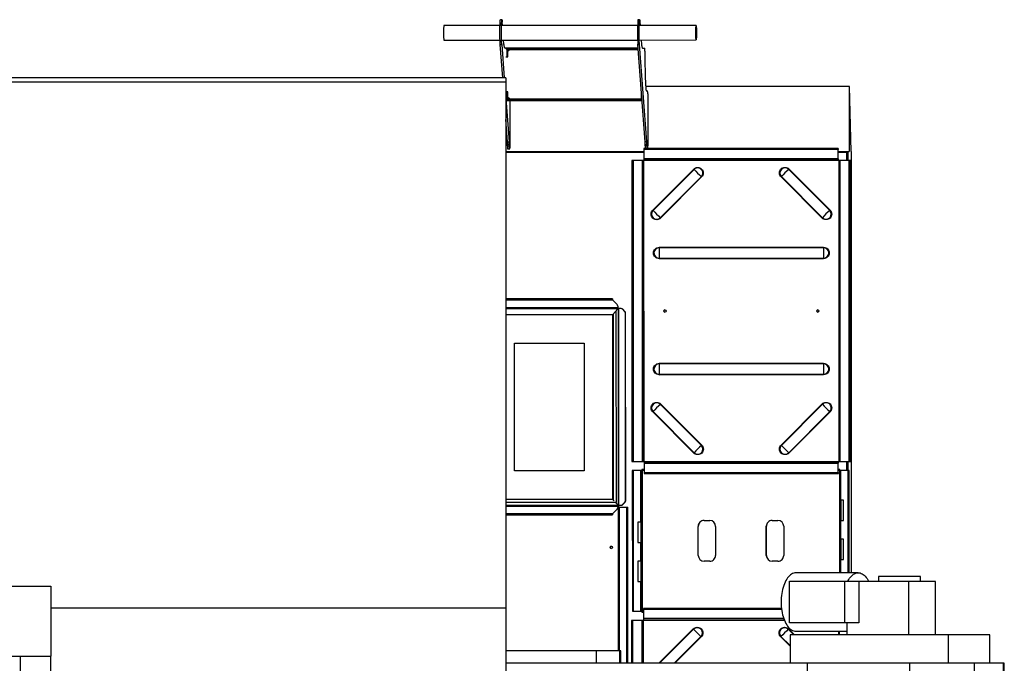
# Model space of a CAD drawing. Header units: inches. Extents: x -62 to 132, y -30 to 72.
# Tile 3 of 3: x 47 to 132, y 10 to 65. Entities that reach past the tile are written whole.
import ezdxf

# ---------------------------------------------------------------- set-up
doc = ezdxf.new("R2010")
doc.units = ezdxf.units.IN
doc.header["$MEASUREMENT"] = 0

msp = doc.modelspace()

# ---------------------------------------------------------------- linework, layer by layer
at = {"color": 7, "linetype": 'Continuous', "lineweight": 25}
for p, q in [((88.731, 65.397), (88.596, 65.397)), ((100.589, 65.399), (100.454, 65.399)), ((88.564, 64.897), (83.724, 64.896)), ((100.421, 64.899), (88.731, 64.897)), ((105.461, 64.9), (100.589, 64.899)), ((83.724, 63.646), (88.564, 63.647)), ((88.731, 63.647), (100.422, 63.649)), ((100.589, 63.649), (105.461, 63.65)), ((88.577, 63.298), (88.712, 63.298)), ((88.577, 63.298), (88.578, 63.273)), ((88.578, 63.273), (88.713, 63.273)), ((88.793, 60.396), (88.578, 63.273)), ((88.713, 63.273), (88.712, 63.298)), ((88.713, 63.273), (88.928, 60.396)), ((100.461, 62.944), (88.993, 62.942)), ((89.146, 62.837), (89.146, 62.192)), ((89.246, 62.837), (89.146, 62.837)), ((89.176, 62.867), (100.466, 62.869)), ((89.246, 62.192), (89.246, 62.837)), ((89.4, 62.837), (100.469, 62.839)), ((89.406, 62.863), (89.401, 62.839)), ((100.435, 63.3), (100.57, 63.3)), ((100.436, 63.275), (100.435, 63.3)), ((100.436, 63.275), (100.571, 63.275)), ((101.063, 54.88), (100.436, 63.275)), ((100.571, 63.275), (100.57, 63.3)), ((101.198, 54.88), (100.571, 63.275)), ((100.851, 62.944), (101.034, 62.944)), ((89.076, 62.192), (89.246, 62.192)), ((89.061, 60.396), (9.32, 60.383)), ((89.061, 60.396), (89.075, -23.054)), ((89.061, 60.023), (9.32, 60.01)), ((89.061, 60.023), (9.32, 60.01)), ((118.659, 59.652), (101.111, 59.649)), ((118.637, 59.652), (118.638, 54.052)), ((118.813, 54.052), (118.659, 59.652)), ((89.061, 58.617), (89.341, 54.878)), ((89.247, 59.192), (89.076, 59.192)), ((89.146, 59.192), (89.146, 58.547)), ((89.146, 58.547), (89.247, 58.547)), ((89.247, 58.547), (89.247, 59.192)), ((100.672, 58.549), (89.4, 58.547)), ((89.401, 58.545), (89.407, 58.521)), ((100.672, 58.549), (100.668, 58.519)), ((100.719, 59.194), (100.719, 58.549)), ((100.741, 59.194), (100.719, 59.194)), ((101.166, 59.274), (101.279, 59.274)), ((101.288, 59.024), (101.289, 54.524)), ((100.689, 58.519), (89.176, 58.517)), ((89.176, 58.442), (100.79, 58.444)), ((89.431, 54.522), (89.43, 58.442)), ((100.79, 58.444), (100.797, 58.444)), ((89.206, 54.878), (89.061, 56.808)), ((89.206, 54.878), (89.341, 54.878)), ((89.346, 54.652), (89.211, 54.652)), ((89.211, 54.522), (89.211, 54.652)), ((89.211, 54.522), (89.346, 54.522)), ((89.346, 54.522), (89.346, 54.652)), ((117.704, 54.307), (100.967, 54.304)), ((101.198, 54.88), (101.063, 54.88)), ((101.069, 54.654), (101.203, 54.654)), ((101.069, 54.524), (101.069, 54.654)), ((101.203, 54.524), (101.069, 54.524)), ((101.203, 54.524), (101.203, 54.654)), ((117.704, 54.307), (117.704, 54.232)), ((89.062, 54.047), (100.963, 54.049)), ((100.963, 53.949), (89.062, 53.947)), ((89.22, 54.272), (89.422, 54.272)), ((117.693, 54.202), (100.963, 54.199)), ((100.963, 54.199), (100.963, 53.419)), ((117.693, 53.422), (117.693, 54.202)), ((117.696, 53.422), (117.696, 54.202)), ((117.696, 54.052), (118.638, 54.052)), ((118.43, 53.952), (117.696, 53.952)), ((117.704, 54.232), (117.697, 54.232)), ((118.43, 53.262), (118.43, 53.952)), ((118.53, 54.052), (118.53, 53.262)), ((118.813, 54.052), (118.82, 17.749)), ((99.922, 53.259), (99.927, 27.339)), ((100.99, 53.259), (99.922, 53.259)), ((100.024, 53.259), (100.028, 27.339)), ((100.803, 53.259), (100.808, 27.339)), ((100.916, 27.339), (100.912, 53.259)), ((100.938, 27.339), (100.934, 53.259)), ((117.693, 53.422), (100.963, 53.419)), ((100.969, 27.339), (100.965, 53.259)), ((100.967, 53.314), (117.718, 53.317)), ((100.99, 53.284), (117.719, 53.287)), ((100.99, 53.259), (100.99, 53.284)), ((117.718, 53.392), (117.697, 53.392)), ((117.719, 53.287), (117.719, 53.262)), ((118.749, 53.262), (117.719, 53.262)), ((117.722, 53.262), (117.722, 53.287)), ((117.744, 53.262), (117.749, 27.342)), ((117.752, 53.262), (117.756, 27.342)), ((117.857, 27.342), (117.853, 53.262)), ((118.637, 27.342), (118.632, 53.262)), ((118.746, 27.342), (118.741, 53.262)), ((118.758, 53.012), (118.749, 53.262)), ((118.762, 27.592), (118.758, 53.012)), ((105.25, 52.532), (101.717, 48.996)), ((105.277, 52.505), (101.744, 48.969)), ((102.374, 48.339), (105.907, 51.875)), ((102.402, 48.311), (105.935, 51.847)), ((112.775, 51.848), (116.309, 48.314)), ((112.801, 51.876), (116.335, 48.341)), ((116.965, 48.971), (113.431, 52.506)), ((116.993, 48.999), (113.459, 52.534)), ((116.441, 45.747), (102.269, 45.745)), ((116.441, 45.786), (102.27, 45.784)), ((102.27, 44.854), (116.441, 44.856)), ((102.27, 44.815), (116.442, 44.817)), ((98.261, 41.341), (89.064, 41.339)), ((89.064, 41.255), (98.253, 41.257)), ((98.251, 41.257), (98.649, 40.859)), ((98.253, 41.257), (98.651, 40.859)), ((98.254, 41.281), (98.261, 41.281)), ((98.261, 41.341), (98.261, 41.281)), ((98.651, 40.859), (98.649, 40.859)), ((98.707, 40.718), (98.707, 40.577)), ((98.707, 40.718), (98.709, 40.718)), ((98.709, 40.718), (98.709, 40.577)), ((98.707, 40.577), (89.064, 40.575)), ((98.709, 40.496), (89.064, 40.494)), ((89.064, 39.997), (98.286, 39.999)), ((98.282, 39.976), (89.064, 39.974)), ((98.285, 24.101), (98.282, 39.976)), ((98.286, 39.999), (98.71, 40.488)), ((98.304, 40.02), (98.307, 24.069)), ((98.544, 40.297), (98.555, 40.297)), ((98.552, 40.293), (98.555, 40.297)), ((98.555, 40.297), (98.558, 23.8)), ((98.71, 40.488), (98.709, 40.496)), ((98.711, 40.546), (98.71, 40.554)), ((98.711, 40.546), (98.71, 40.488)), ((98.71, 40.499), (98.72, 40.51)), ((99.006, 40.51), (98.72, 40.51)), ((98.737, 40.51), (98.74, 23.567)), ((98.797, 23.567), (98.794, 40.51)), ((99.313, 40.254), (99.123, 40.452)), ((99.123, 40.452), (99.141, 40.452)), ((99.33, 40.254), (99.141, 40.452)), ((99.313, 40.254), (99.33, 40.254)), ((99.372, 23.965), (99.369, 40.112)), ((99.369, 40.112), (99.386, 40.112)), ((99.389, 23.965), (99.386, 40.112)), ((89.806, 37.537), (95.802, 37.538)), ((89.808, 26.537), (89.806, 37.537)), ((95.802, 37.538), (95.804, 26.538)), ((116.443, 35.747), (102.271, 35.745)), ((116.443, 35.786), (102.272, 35.784)), ((102.271, 34.854), (116.443, 34.856)), ((102.272, 34.815), (116.443, 34.817)), ((105.911, 28.725), (102.377, 32.26)), ((105.939, 28.752), (102.405, 32.287)), ((116.311, 32.29), (112.779, 28.753)), ((116.338, 32.262), (112.805, 28.726)), ((101.72, 31.602), (105.254, 28.067)), ((101.747, 31.63), (105.281, 28.095)), ((113.435, 28.096), (116.968, 31.632)), ((113.463, 28.069), (116.996, 31.605)), ((99.927, 27.339), (100.994, 27.339)), ((100.968, 27.179), (117.698, 27.182)), ((100.968, 27.179), (100.968, 26.399)), ((117.723, 27.287), (100.971, 27.284)), ((100.994, 27.339), (100.994, 27.314)), ((117.724, 27.317), (100.994, 27.314)), ((117.698, 26.402), (117.698, 27.182)), ((117.7, 26.402), (117.7, 27.182)), ((117.723, 27.212), (117.701, 27.212)), ((117.724, 27.342), (118.753, 27.342)), ((117.724, 27.317), (117.724, 27.342)), ((117.726, 27.342), (117.726, 27.317)), ((118.435, 26.57), (118.435, 27.342)), ((118.535, 27.342), (118.535, 26.57)), ((118.753, 27.342), (118.762, 27.592)), ((95.804, 26.538), (89.808, 26.537)), ((99.962, 26.567), (99.964, 14.431)), ((100.784, 26.567), (99.962, 26.567)), ((100.059, 14.431), (100.057, 26.567)), ((100.659, 26.567), (100.66, 22.118)), ((100.761, 26.567), (100.763, 14.431)), ((100.768, 26.649), (100.768, 26.574)), ((100.968, 26.649), (100.768, 26.649)), ((100.968, 26.574), (100.768, 26.574)), ((100.786, 14.431), (100.784, 26.567)), ((100.809, 26.55), (100.811, 14.448)), ((100.968, 26.55), (100.809, 26.55)), ((100.968, 26.399), (117.698, 26.402)), ((100.972, 26.294), (117.709, 26.297)), ((117.847, 26.652), (117.7, 26.652)), ((117.847, 26.577), (117.7, 26.577)), ((117.831, 26.553), (117.7, 26.553)), ((117.701, 26.372), (117.709, 26.372)), ((117.709, 26.372), (117.709, 26.297)), ((117.824, 26.577), (117.824, 26.652)), ((117.831, 26.57), (117.832, 23.993)), ((118.639, 26.57), (117.831, 26.57)), ((117.833, 17.749), (117.831, 26.553)), ((117.847, 26.577), (117.847, 26.652)), ((117.927, 23.993), (117.926, 26.57)), ((118.528, 26.57), (118.53, 17.749)), ((118.632, 17.749), (118.631, 26.57)), ((118.647, 26.32), (118.639, 26.57)), ((118.649, 17.749), (118.647, 26.32)), ((89.067, 24.1), (98.285, 24.101)), ((98.289, 24.078), (89.067, 24.076)), ((98.558, 23.8), (89.067, 23.799)), ((98.402, 23.948), (98.289, 24.078)), ((98.293, 24.073), (98.307, 24.073)), ((98.713, 23.589), (98.539, 23.789)), ((98.555, 23.804), (98.558, 23.8)), ((99.126, 23.626), (99.316, 23.824)), ((99.144, 23.626), (99.333, 23.824)), ((99.316, 23.824), (99.333, 23.824)), ((99.372, 23.965), (99.389, 23.965)), ((118.153, 23.993), (117.832, 23.993)), ((117.832, 23.993), (117.832, 22.243)), ((117.907, 22.243), (117.906, 23.993)), ((117.93, 22.243), (117.929, 23.993)), ((117.929, 23.993), (117.93, 22.243)), ((118.153, 22.243), (118.153, 23.993)), ((89.067, 23.58), (98.712, 23.581)), ((89.067, 23.499), (98.71, 23.5)), ((98.652, 23.218), (98.254, 22.82)), ((98.654, 23.218), (98.256, 22.82)), ((98.652, 23.218), (98.654, 23.218)), ((98.71, 23.5), (98.71, 23.359)), ((98.712, 23.359), (98.71, 23.359)), ((98.712, 23.581), (98.713, 23.589)), ((98.712, 23.5), (98.712, 23.359)), ((98.712, 23.484), (98.783, 23.484)), ((98.783, 23.409), (98.712, 23.409)), ((98.767, 23.385), (98.712, 23.385)), ((98.713, 23.589), (98.714, 23.531)), ((98.723, 23.567), (98.713, 23.579)), ((98.713, 23.524), (98.714, 23.531)), ((98.723, 23.567), (99.009, 23.567)), ((98.761, 23.409), (98.761, 23.484)), ((98.767, 23.385), (98.768, 23.387)), ((98.768, 23.386), (98.767, 23.385)), ((98.769, 11.022), (98.767, 23.385)), ((98.768, 23.402), (98.771, 11.022)), ((98.768, 23.402), (99.575, 23.402)), ((98.783, 23.484), (98.783, 23.409)), ((98.866, 11.022), (98.864, 23.402)), ((99.144, 23.626), (99.126, 23.626)), ((99.465, 23.402), (99.468, 9.95)), ((99.57, 9.95), (99.567, 23.402)), ((99.584, 23.152), (99.575, 23.402)), ((99.586, 9.95), (99.584, 23.152)), ((98.256, 22.82), (89.067, 22.819)), ((89.067, 22.735), (98.264, 22.736)), ((98.264, 22.796), (98.257, 22.796)), ((98.264, 22.796), (98.264, 22.736)), ((100.762, 22.118), (100.434, 22.118)), ((100.434, 22.118), (100.434, 20.368)), ((100.436, 22.118), (100.437, 20.368)), ((100.687, 22.118), (100.688, 20.368)), ((106.137, 22.25), (106.637, 22.25)), ((112.005, 22.251), (112.504, 22.251)), ((117.832, 22.243), (117.832, 20.633)), ((117.832, 22.243), (118.153, 22.243)), ((117.928, 20.633), (117.927, 22.243)), ((105.638, 19.25), (105.637, 21.75)), ((105.637, 21.75), (105.64, 21.75)), ((105.64, 19.25), (105.64, 21.75)), ((107.136, 21.75), (107.137, 19.25)), ((111.505, 19.251), (111.505, 21.751)), ((111.505, 21.751), (111.508, 21.751)), ((111.508, 19.251), (111.508, 21.751)), ((113.004, 21.751), (113.005, 19.251)), ((100.434, 20.368), (100.762, 20.368)), ((100.66, 20.368), (100.66, 18.758)), ((118.154, 20.633), (117.832, 20.633)), ((117.832, 20.633), (117.833, 18.883)), ((117.907, 18.883), (117.907, 20.633)), ((117.93, 18.883), (117.93, 20.633)), ((117.93, 20.633), (117.93, 18.883)), ((118.154, 18.883), (118.154, 20.633)), ((100.762, 18.758), (100.434, 18.758)), ((100.434, 18.758), (100.434, 17.008)), ((100.437, 18.758), (100.437, 17.008)), ((100.688, 18.758), (100.688, 17.008)), ((105.64, 19.25), (105.638, 19.25)), ((106.637, 18.75), (106.138, 18.75)), ((111.508, 19.251), (111.505, 19.251)), ((112.505, 18.751), (112.005, 18.751)), ((117.833, 18.883), (117.833, 17.749)), ((117.833, 18.883), (118.154, 18.883)), ((117.928, 17.749), (117.928, 18.883)), ((100.434, 17.008), (100.763, 17.008)), ((100.661, 17.008), (100.661, 14.431)), ((113.515, 17.035), (120.421, 17.036)), ((113.516, 13.445), (113.515, 17.035)), ((119.424, 17.749), (114.052, 17.748)), ((118.246, 17.035), (118.247, 13.446)), ((126.069, 17.002), (119.478, 17.001)), ((119.478, 17.001), (119.479, 13.446)), ((120.421, 17.001), (120.421, 17.036)), ((124.778, 17.435), (121.163, 17.434)), ((121.163, 17.434), (121.163, 17.001)), ((123.769, 12.403), (123.768, 17.001)), ((124.778, 17.002), (124.778, 17.435)), ((126.069, 12.403), (126.069, 17.002)), ((-45.077, 16.577), (49.869, 16.593)), ((49.869, 16.593), (49.87, 10.573)), ((49.87, 14.72), (89.069, 14.727)), ((99.964, 14.431), (100.786, 14.431)), ((100.77, 14.424), (100.93, 14.424)), ((100.77, 14.424), (100.77, 14.349)), ((100.811, 14.448), (100.93, 14.448)), ((112.824, 14.581), (100.93, 14.579)), ((100.93, 14.579), (100.93, 13.799)), ((112.812, 14.686), (100.934, 14.684)), ((99.889, 13.639), (99.89, 9.95)), ((100.956, 13.639), (99.889, 13.639)), ((99.991, 13.639), (99.991, 9.95)), ((100.77, 14.349), (100.93, 14.349)), ((100.77, 13.639), (100.771, 9.95)), ((100.879, 9.95), (100.879, 13.639)), ((100.901, 9.95), (100.9, 13.639)), ((113.005, 13.801), (100.93, 13.799)), ((100.932, 9.95), (100.931, 13.639)), ((100.934, 13.694), (113.044, 13.696)), ((100.956, 13.664), (113.056, 13.666)), ((100.956, 13.639), (100.956, 13.664)), ((105.217, 12.912), (102.258, 9.951)), ((105.244, 12.885), (102.312, 9.951)), ((113.883, 12.401), (113.398, 12.886)), ((113.938, 12.401), (113.426, 12.914)), ((119.479, 13.446), (113.516, 13.445)), ((118.474, 12.402), (118.473, 13.446)), ((103.572, 9.951), (105.874, 12.255)), ((103.627, 9.951), (105.902, 12.227)), ((112.741, 12.228), (113.549, 11.42)), ((112.768, 12.256), (113.549, 11.474)), ((130.754, 12.404), (113.549, 12.401)), ((113.549, 12.401), (113.55, 9.953)), ((114.053, 12.708), (118.474, 12.709)), ((117.711, 12.709), (117.711, 12.402)), ((117.719, 12.709), (117.719, 12.402)), ((117.82, 12.402), (117.82, 12.709)), ((127.166, 12.404), (127.167, 9.955)), ((130.754, 9.955), (130.754, 12.404)), ((-45.076, 10.557), (49.87, 10.573)), ((47.276, -23.538), (47.27, 10.572)), ((49.876, -23.537), (49.87, 10.573)), ((98.96, 11.022), (89.069, 11.02)), ((96.872, 9.95), (96.872, 11.022)), ((98.895, 9.95), (98.895, 11.022)), ((98.96, 9.95), (98.96, 11.022)), ((131.988, 9.956), (89.069, 9.948)), ((115.062, -9.913), (115.058, 9.953)), ((123.872, -9.912), (123.868, 9.954)), ((129.432, -9.911), (129.428, 9.955)), ((131.943, -9.91), (131.939, 9.956)), ((132.007, 6.609), (131.988, 9.956))]:
    msp.add_line(p, q, dxfattribs=at)
at = {"color": 7, "linetype": 'Continuous', "lineweight": 25, "flags": 128}
for points in [[(88.577, 63.298), (88.573, 63.367), (88.57, 63.447), (88.567, 63.538), (88.564, 63.638), (88.562, 63.746), (88.56, 63.86), (88.558, 63.98), (88.557, 64.103), (88.557, 64.229), (88.557, 64.355), (88.558, 64.48), (88.559, 64.602), (88.56, 64.72), (88.562, 64.833), (88.565, 64.938), (88.567, 65.036), (88.57, 65.123), (88.574, 65.2), (88.578, 65.265), (88.582, 65.318), (88.586, 65.358), (88.59, 65.384), (88.595, 65.396), (88.596, 65.397)], [(88.712, 63.298), (88.708, 63.367), (88.705, 63.447), (88.702, 63.538), (88.699, 63.638), (88.697, 63.746), (88.695, 63.86), (88.693, 63.98), (88.692, 64.103), (88.692, 64.229), (88.692, 64.355), (88.693, 64.48), (88.694, 64.602), (88.695, 64.72), (88.697, 64.833), (88.699, 64.938), (88.702, 65.036), (88.705, 65.123), (88.709, 65.2), (88.713, 65.265), (88.717, 65.318), (88.721, 65.358), (88.725, 65.384), (88.729, 65.396), (88.734, 65.394), (88.738, 65.378), (88.742, 65.348), (88.747, 65.304), (88.751, 65.248), (88.754, 65.179)], [(100.454, 65.399), (100.452, 65.398), (100.448, 65.386), (100.444, 65.36), (100.439, 65.32), (100.435, 65.267), (100.432, 65.202), (100.428, 65.125), (100.425, 65.038), (100.422, 64.94), (100.42, 64.835), (100.418, 64.722), (100.416, 64.604), (100.415, 64.482), (100.415, 64.357), (100.415, 64.231), (100.415, 64.105), (100.416, 63.982), (100.418, 63.862), (100.419, 63.748), (100.422, 63.64), (100.424, 63.54), (100.427, 63.449), (100.431, 63.369), (100.435, 63.3)], [(100.57, 63.3), (100.566, 63.369), (100.562, 63.449), (100.559, 63.54), (100.557, 63.64), (100.554, 63.748), (100.552, 63.862), (100.551, 63.982), (100.55, 64.105), (100.55, 64.231), (100.55, 64.357), (100.55, 64.482), (100.551, 64.604), (100.553, 64.722), (100.555, 64.835), (100.557, 64.94), (100.56, 65.038), (100.563, 65.125), (100.567, 65.202), (100.57, 65.267), (100.574, 65.32), (100.579, 65.36), (100.583, 65.386), (100.587, 65.398), (100.592, 65.396), (100.596, 65.38), (100.6, 65.35), (100.604, 65.306), (100.608, 65.25), (100.612, 65.181)], [(83.724, 64.896), (83.723, 64.894), (83.719, 64.88), (83.716, 64.853), (83.713, 64.812), (83.711, 64.76), (83.708, 64.696), (83.706, 64.623), (83.705, 64.542), (83.703, 64.455), (83.703, 64.364), (83.702, 64.271), (83.703, 64.178), (83.703, 64.087), (83.705, 64), (83.706, 63.919), (83.708, 63.846), (83.711, 63.782), (83.713, 63.73), (83.716, 63.689), (83.719, 63.662), (83.723, 63.648), (83.724, 63.646)], [(88.768, 64.897), (88.766, 64.945), (88.754, 65.179)], [(100.612, 65.181), (100.624, 64.947), (100.626, 64.899)], [(105.483, 64.275), (105.483, 64.182), (105.482, 64.091), (105.481, 64.004), (105.479, 63.923), (105.477, 63.85), (105.475, 63.786), (105.472, 63.733), (105.469, 63.693), (105.466, 63.665), (105.463, 63.651), (105.459, 63.651), (105.456, 63.665), (105.453, 63.693), (105.45, 63.733), (105.447, 63.786), (105.445, 63.85), (105.443, 63.923), (105.441, 64.004), (105.44, 64.091), (105.439, 64.182), (105.439, 64.275), (105.439, 64.368), (105.44, 64.459), (105.441, 64.546), (105.443, 64.627), (105.445, 64.7), (105.447, 64.763), (105.45, 64.816), (105.453, 64.857), (105.456, 64.884), (105.459, 64.898), (105.463, 64.898), (105.466, 64.884), (105.469, 64.857), (105.472, 64.816), (105.475, 64.763), (105.477, 64.7), (105.479, 64.627), (105.481, 64.546), (105.482, 64.459), (105.483, 64.368), (105.483, 64.275)], [(105.481, 64.275), (105.48, 64.187), (105.48, 64.102), (105.478, 64.02), (105.477, 63.946), (105.475, 63.879), (105.473, 63.822), (105.47, 63.776), (105.467, 63.742), (105.464, 63.722), (105.461, 63.715), (105.458, 63.722), (105.455, 63.742), (105.452, 63.776), (105.45, 63.822), (105.447, 63.879), (105.445, 63.946), (105.444, 64.02), (105.442, 64.102), (105.442, 64.187), (105.441, 64.275), (105.442, 64.362), (105.442, 64.448), (105.444, 64.529), (105.445, 64.604), (105.447, 64.671), (105.449, 64.728), (105.452, 64.774), (105.455, 64.807), (105.458, 64.828), (105.461, 64.835), (105.464, 64.828), (105.467, 64.807), (105.47, 64.774), (105.472, 64.728), (105.475, 64.671), (105.477, 64.604), (105.478, 64.529), (105.48, 64.448), (105.48, 64.362), (105.481, 64.275)], [(88.993, 62.942), (88.979, 62.949), (88.965, 62.97), (88.951, 63.006), (88.937, 63.056), (88.923, 63.12), (88.909, 63.198), (88.895, 63.29), (88.881, 63.396), (88.868, 63.515), (88.854, 63.647)], [(100.712, 63.649), (100.725, 63.517), (100.739, 63.398), (100.753, 63.292), (100.766, 63.2), (100.78, 63.122), (100.794, 63.058), (100.808, 63.008), (100.823, 62.972), (100.837, 62.951), (100.851, 62.944)], [(101.043, 62.7), (101.043, 62.474), (101.044, 62.249), (101.046, 62.027), (101.048, 61.808), (101.05, 61.593), (101.053, 61.383), (101.057, 61.179), (101.06, 60.981), (101.065, 60.791), (101.069, 60.609), (101.075, 60.436), (101.08, 60.273), (101.086, 60.12), (101.092, 59.978), (101.098, 59.848), (101.105, 59.73), (101.112, 59.625), (101.119, 59.533), (101.127, 59.455), (101.134, 59.39), (101.142, 59.339), (101.15, 59.303), (101.158, 59.281), (101.166, 59.274)], [(114.052, 17.748), (113.957, 17.741), (113.863, 17.72), (113.77, 17.685), (113.678, 17.636), (113.588, 17.574), (113.501, 17.498), (113.417, 17.41), (113.336, 17.31), (113.26, 17.198), (113.188, 17.075), (113.121, 16.942), (113.059, 16.799), (113.002, 16.647), (112.952, 16.488), (112.907, 16.321), (112.869, 16.149), (112.838, 15.971), (112.813, 15.789), (112.796, 15.604), (112.785, 15.416), (112.782, 15.228), (112.785, 15.04), (112.796, 14.852), (112.814, 14.667), (112.838, 14.485), (112.87, 14.307), (112.908, 14.135), (112.952, 13.968), (113.003, 13.809), (113.059, 13.657), (113.121, 13.514), (113.189, 13.381), (113.261, 13.258), (113.337, 13.146), (113.418, 13.046), (113.502, 12.958), (113.589, 12.883), (113.679, 12.82), (113.77, 12.772), (113.864, 12.737), (113.958, 12.716), (114.053, 12.708), (114.053, 12.708)], [(118.538, 17.035), (118.608, 17.161), (118.683, 17.276), (118.762, 17.379), (118.844, 17.471), (118.93, 17.55), (119.019, 17.617), (119.109, 17.67), (119.202, 17.71), (119.295, 17.736), (119.39, 17.748), (119.484, 17.746), (119.578, 17.73), (119.672, 17.701), (119.764, 17.657), (119.854, 17.601), (119.942, 17.531), (120.027, 17.448), (120.108, 17.354), (120.186, 17.247), (120.26, 17.129), (120.311, 17.036)]]:
    msp.add_lwpolyline(points, dxfattribs=at)
at = {"color": 7, "linetype": 'Continuous', "lineweight": 25}
for centre in [(102.771, 40.299), (115.943, 40.302), (98.147, 19.944)]:
    msp.add_circle(centre, 0.095, dxfattribs=at)
for centre, radius, start, end in [((89.176, 62.837), 0.105, 90.02341, 162.27664), ((89.176, 62.837), 0.03, 90.02725, 180.02724), ((89.276, 62.837), 0.03, 90.02725, 180.02724), ((89.173, 62.942), 0.25, 287.02186, 335.19447), ((99.299, 62.759), 1.745, 358.03497, 6.07251), ((89.176, 58.547), 0.03, 179.99234, 269.99233), ((89.174, 58.442), 0.25, 24.82511, 72.99772), ((89.277, 58.547), 0.03, 179.99234, 269.99233), ((100.897, 58.444), 0.25, 135.14698, 155.18969), ((100.899, 58.444), 0.25, 136.00396, 155.18964), ((100.689, 58.549), 0.03, 270.02725, 0.02724), ((99.49, 59.086), 1.798, 358.0207, 5.99645), ((89.176, 58.547), 0.105, 197.74294, 269.99617), ((100.689, 58.549), 0.105, 270.02422, 345.89114), ((85.41, 54.68), 3.801, 359.57437, 2.98855), ((91.008, 54.46), 1.798, 178.0207, 185.99645), ((85.544, 54.68), 3.801, 359.57437, 2.98855), ((91.143, 54.46), 1.798, 178.0207, 185.99645), ((87.633, 54.459), 1.798, 354.02314, 1.99888), ((101.718, 54.225), 0.755, 174.02314, 181.99888), ((97.267, 54.682), 3.801, 359.57437, 2.98855), ((104.968, 54.496), 3.899, 179.58572, 182.81952), ((97.402, 54.682), 3.801, 359.57437, 2.98855), ((105.103, 54.496), 3.899, 179.58572, 182.81952), ((97.389, 54.494), 3.899, 357.20007, 0.43386), ((118.448, 54.228), 0.755, 174.02314, 181.99888), ((117.911, 54.209), 0.216, 174.02314, 181.99888), ((101.718, 53.393), 0.755, 178.0207, 185.99645), ((100.774, 53.291), 0.216, 358.0207, 5.99645), ((105.592, 52.19), 0.445, 314.99126, 134.99341), ((113.116, 52.191), 0.445, 45.02832, 225.02617), ((118.448, 53.396), 0.755, 178.0207, 185.99645), ((117.911, 53.414), 0.216, 178.0207, 185.99645), ((116.967, 53.313), 0.755, 358.0207, 5.99645), ((117.504, 53.294), 0.216, 358.0207, 5.99645), ((104.302, 51.579), 1.345, 43.49679, 45.12836), ((118.339, 64.933), 18.03, 223.57654, 226.40813), ((104.91, 50.827), 1.446, 44.87983, 46.43286), ((111.826, 52.801), 1.345, 314.89122, 316.52279), ((125.867, 39.452), 18.03, 133.61145, 136.44304), ((112.434, 53.554), 1.446, 313.58672, 315.13975), ((102.059, 48.654), 0.445, 134.99126, 314.99341), ((100.769, 48.043), 1.345, 43.49679, 45.12836), ((114.866, 61.457), 18.115, 223.58322, 226.40145), ((116.65, 48.656), 0.445, 225.02832, 45.02617), ((129.401, 35.917), 18.03, 133.61145, 136.44304), ((115.968, 50.019), 1.446, 313.58672, 315.13975), ((101.377, 47.291), 1.446, 44.87983, 46.43286), ((115.36, 49.266), 1.345, 314.89122, 316.52279), ((102.27, 45.299), 0.446, 90.03706, 269.98252), ((115.056, 45.301), 12.795, 178.01391, 182.00568), ((101.283, 45.78), 0.987, 357.93587, 0.18484), ((129.228, 45.304), 12.795, 178.01391, 182.00568), ((115.454, 45.783), 0.987, 357.93587, 0.18484), ((116.441, 45.302), 0.446, 270.03706, 89.98252), ((101.283, 44.818), 0.987, 359.83475, 2.08371), ((115.454, 44.82), 0.987, 359.83475, 2.08371), ((98.853, 41.278), 0.603, 174.02314, 181.99888), ((98.425, 41.263), 0.173, 174.02314, 181.99888), ((98.507, 40.718), 0.2, 0.00678, 44.98812), ((98.509, 40.718), 0.2, 0.00678, 44.98812), ((99.702, 40.563), 0.995, 179.21239, 183.87515), ((98.994, 40.573), 0.285, 179.21239, 183.87515), ((98.987, 40.323), 0.187, 43.40753, 89.77335), ((99.005, 40.323), 0.187, 43.40753, 89.77335), ((99.164, 40.113), 0.205, 359.80297, 43.43507), ((99.182, 40.113), 0.205, 359.80297, 43.43507), ((102.773, 40.299), 0.095, 90.02725, 180.02724), ((102.773, 40.299), 0.095, 179.99234, 269.99233), ((115.945, 40.302), 0.095, 90.02725, 180.02724), ((115.945, 40.301), 0.095, 179.99234, 269.99233), ((102.271, 35.299), 0.446, 90.03706, 269.98252), ((115.058, 35.301), 12.795, 178.01391, 182.00568), ((101.284, 35.78), 0.987, 357.93587, 0.18484), ((129.229, 35.304), 12.795, 178.01391, 182.00568), ((115.456, 35.783), 0.987, 357.93587, 0.18484), ((116.442, 35.302), 0.446, 270.03706, 89.98252), ((101.285, 34.818), 0.987, 359.83475, 2.08371), ((115.456, 34.82), 0.987, 359.83475, 2.08371), ((102.062, 31.945), 0.445, 45.02832, 225.02617), ((114.873, 19.145), 18.115, 133.61813, 136.43637), ((101.38, 33.307), 1.446, 313.58672, 315.13975), ((115.363, 31.337), 1.345, 43.49679, 45.12836), ((116.653, 31.947), 0.445, 314.99126, 134.99341), ((129.4, 44.69), 18.03, 223.57654, 226.40813), ((100.771, 32.555), 1.345, 314.89122, 316.52279), ((115.971, 30.584), 1.446, 44.87983, 46.43286), ((104.305, 29.02), 1.345, 314.89122, 316.52279), ((105.596, 28.41), 0.445, 225.02832, 45.02617), ((118.407, 15.61), 18.115, 133.61813, 136.43637), ((104.914, 29.772), 1.446, 313.58672, 315.13975), ((113.12, 28.411), 0.445, 134.99126, 314.99341), ((111.83, 27.801), 1.345, 43.49679, 45.12836), ((125.927, 41.215), 18.115, 223.58322, 226.40145), ((112.439, 27.048), 1.446, 44.87983, 46.43286), ((101.723, 27.205), 0.755, 174.02314, 181.99888), ((100.778, 27.306), 0.216, 354.02314, 1.99888), ((118.452, 27.208), 0.755, 174.02314, 181.99888), ((117.916, 27.189), 0.216, 174.02314, 181.99888), ((117.508, 27.309), 0.216, 354.02314, 1.99888), ((116.972, 27.29), 0.755, 354.02314, 1.99888), ((101.723, 26.373), 0.755, 178.0207, 185.99645), ((118.453, 26.376), 0.755, 178.0207, 185.99645), ((117.916, 26.394), 0.216, 178.0207, 185.99645), ((99.167, 23.964), 0.205, 316.58451, 0.21661), ((99.184, 23.964), 0.205, 316.58451, 0.21661), ((98.51, 23.359), 0.2, 315.03146, 0.01281), ((98.512, 23.359), 0.2, 315.03146, 0.01281), ((99.705, 23.514), 0.995, 176.14444, 180.80719), ((98.997, 23.504), 0.285, 176.14444, 180.80719), ((98.99, 23.754), 0.187, 270.24624, 316.61205), ((99.008, 23.754), 0.187, 270.24624, 316.61205), ((98.856, 22.799), 0.603, 178.0207, 185.99645), ((98.429, 22.814), 0.173, 178.0207, 185.99645), ((106.137, 21.75), 0.5, 90.02654, 180.02796), ((106.14, 21.75), 0.5, 90.02654, 180.02796), ((106.637, 21.75), 0.5, 359.99306, 89.99161), ((112.005, 21.751), 0.5, 90.02654, 180.02796), ((112.007, 21.751), 0.5, 90.02654, 180.02796), ((112.504, 21.751), 0.5, 359.99306, 89.99161), ((98.15, 19.944), 0.095, 90.02725, 180.02724), ((98.15, 19.944), 0.095, 179.99234, 269.99233), ((106.138, 19.25), 0.5, 179.99306, 269.99161), ((106.14, 19.25), 0.5, 179.99306, 269.99161), ((106.637, 19.25), 0.5, 270.02654, 0.02796), ((112.005, 19.251), 0.5, 179.99306, 269.99161), ((112.008, 19.251), 0.5, 179.99306, 269.99161), ((112.505, 19.251), 0.5, 270.02654, 0.02796), ((101.685, 14.605), 0.755, 174.02314, 181.99888), ((101.685, 13.773), 0.755, 178.0207, 185.99645), ((100.741, 13.671), 0.216, 358.0207, 5.99645), ((104.268, 11.959), 1.345, 43.49679, 45.12836), ((105.559, 12.57), 0.445, 314.99126, 134.99341), ((118.305, 25.313), 18.03, 223.57654, 226.40813), ((113.083, 12.571), 0.445, 45.02832, 225.02617), ((125.834, -0.168), 18.03, 133.61145, 136.44304), ((112.401, 13.934), 1.446, 313.58672, 315.13975), ((104.877, 11.207), 1.446, 44.87983, 46.43286), ((111.793, 13.181), 1.345, 314.89122, 316.52279)]:
    msp.add_arc(centre, radius, start, end, dxfattribs=at)
for points, knots in [([(89.4, 62.837), (89.403, 62.845), (89.407, 62.853), (89.415, 62.864), (89.418, 62.867), (89.422, 62.867)], [0, 0, 0, 0, 0.5, 0.5, 1, 1, 1, 1]), ([(89.422, 58.517), (89.419, 58.517), (89.415, 58.52), (89.408, 58.531), (89.404, 58.539), (89.4, 58.547)], [0, 0, 0, 0, 0.5, 0.5, 1, 1, 1, 1]), ([(100.67, 58.549), (100.666, 58.541), (100.662, 58.533), (100.654, 58.522), (100.65, 58.519), (100.646, 58.519)], [0, 0, 0, 0, 0.5, 0.5, 1, 1, 1, 1]), ([(105.25, 52.532), (105.341, 52.623), (105.464, 52.674), (105.721, 52.674), (105.844, 52.623), (105.935, 52.532)], [0, 0, 0, 0, 0.5, 0.5, 1, 1, 1, 1]), ([(112.775, 52.533), (112.865, 52.624), (112.988, 52.675), (113.245, 52.675), (113.368, 52.624), (113.459, 52.534)], [0, 0, 0, 0, 0.5, 0.5, 1, 1, 1, 1]), ([(105.935, 52.532), (106.026, 52.441), (106.077, 52.318), (106.077, 52.061), (106.026, 51.938), (105.935, 51.847)], [0, 0, 0, 0, 0.5, 0.5, 1, 1, 1, 1]), ([(112.775, 51.848), (112.684, 51.939), (112.633, 52.063), (112.633, 52.319), (112.684, 52.443), (112.775, 52.533)], [0, 0, 0, 0, 0.5, 0.5, 1, 1, 1, 1]), ([(102.402, 48.311), (102.311, 48.22), (102.188, 48.169), (101.931, 48.169), (101.808, 48.22), (101.627, 48.402), (101.576, 48.525), (101.576, 48.782), (101.627, 48.905), (101.717, 48.996)], [0, 0, 0, 0, 0.25, 0.25, 0.5, 0.5, 0.75, 0.75, 1, 1, 1, 1]), ([(116.993, 48.999), (117.084, 48.908), (117.135, 48.785), (117.135, 48.528), (117.084, 48.405), (116.902, 48.223), (116.779, 48.172), (116.523, 48.172), (116.399, 48.223), (116.309, 48.314)], [0, 0, 0, 0, 0.25, 0.25, 0.5, 0.5, 0.75, 0.75, 1, 1, 1, 1]), ([(102.27, 44.815), (102.142, 44.815), (102.019, 44.866), (101.837, 45.047), (101.786, 45.171), (101.786, 45.428), (101.837, 45.551), (102.019, 45.732), (102.142, 45.784), (102.27, 45.784)], [0, 0, 0, 0, 0.25, 0.25, 0.5, 0.5, 0.75, 0.75, 1, 1, 1, 1]), ([(116.441, 45.786), (116.57, 45.786), (116.693, 45.735), (116.875, 45.553), (116.926, 45.43), (116.926, 45.302)], [0, 0, 0, 0, 0.5, 0.5, 1, 1, 1, 1]), ([(116.926, 45.302), (116.926, 45.173), (116.875, 45.05), (116.693, 44.868), (116.57, 44.817), (116.442, 44.817)], [0, 0, 0, 0, 0.5, 0.5, 1, 1, 1, 1]), ([(98.286, 39.999), (98.285, 39.998), (98.285, 39.995), (98.283, 39.986), (98.283, 39.981), (98.282, 39.976)], [0, 0, 0, 0, 0.5, 0.5, 1, 1, 1, 1]), ([(98.282, 39.976), (98.287, 39.977), (98.292, 39.977), (98.3, 39.979), (98.303, 39.98), (98.304, 39.981)], [0, 0, 0, 0, 0.5, 0.5, 1, 1, 1, 1]), ([(102.272, 34.815), (102.144, 34.815), (102.02, 34.866), (101.839, 35.047), (101.788, 35.171), (101.788, 35.428), (101.839, 35.551), (102.02, 35.732), (102.143, 35.784), (102.272, 35.784)], [0, 0, 0, 0, 0.25, 0.25, 0.5, 0.5, 0.75, 0.75, 1, 1, 1, 1]), ([(116.443, 35.786), (116.572, 35.786), (116.695, 35.735), (116.876, 35.553), (116.927, 35.43), (116.927, 35.302)], [0, 0, 0, 0, 0.5, 0.5, 1, 1, 1, 1]), ([(116.927, 35.302), (116.927, 35.173), (116.876, 35.05), (116.695, 34.868), (116.572, 34.817), (116.443, 34.817)], [0, 0, 0, 0, 0.5, 0.5, 1, 1, 1, 1]), ([(101.72, 31.602), (101.63, 31.693), (101.579, 31.816), (101.579, 32.073), (101.629, 32.196), (101.811, 32.378), (101.934, 32.429), (102.191, 32.429), (102.314, 32.378), (102.405, 32.287)], [0, 0, 0, 0, 0.25, 0.25, 0.5, 0.5, 0.75, 0.75, 1, 1, 1, 1]), ([(116.311, 32.29), (116.402, 32.38), (116.525, 32.432), (116.782, 32.432), (116.905, 32.381), (117.087, 32.199), (117.138, 32.076), (117.138, 31.819), (117.087, 31.696), (116.996, 31.605)], [0, 0, 0, 0, 0.25, 0.25, 0.5, 0.5, 0.75, 0.75, 1, 1, 1, 1]), ([(105.939, 28.067), (105.848, 27.976), (105.725, 27.925), (105.468, 27.925), (105.345, 27.976), (105.254, 28.067)], [0, 0, 0, 0, 0.5, 0.5, 1, 1, 1, 1]), ([(105.939, 28.752), (106.03, 28.661), (106.081, 28.538), (106.081, 28.281), (106.03, 28.158), (105.939, 28.067)], [0, 0, 0, 0, 0.5, 0.5, 1, 1, 1, 1]), ([(112.779, 28.068), (112.688, 28.159), (112.637, 28.283), (112.637, 28.539), (112.688, 28.663), (112.779, 28.753)], [0, 0, 0, 0, 0.5, 0.5, 1, 1, 1, 1]), ([(113.463, 28.069), (113.373, 27.978), (113.249, 27.927), (112.993, 27.927), (112.869, 27.978), (112.779, 28.068)], [0, 0, 0, 0, 0.5, 0.5, 1, 1, 1, 1]), ([(100.784, 26.567), (100.784, 26.564), (100.787, 26.562), (100.796, 26.556), (100.803, 26.553), (100.809, 26.55)], [0, 0, 0, 0, 0.5, 0.5, 1, 1, 1, 1]), ([(100.809, 26.55), (100.806, 26.557), (100.803, 26.563), (100.797, 26.572), (100.794, 26.574), (100.791, 26.574)], [0, 0, 0, 0, 0.5, 0.5, 1, 1, 1, 1]), ([(117.847, 26.577), (117.846, 26.577), (117.843, 26.576), (117.841, 26.573), (117.839, 26.57), (117.839, 26.57)], [0, 0, 0, 0, 0.4986669, 0.9973338, 1, 1, 1, 1]), ([(98.307, 24.096), (98.306, 24.097), (98.303, 24.098), (98.295, 24.1), (98.29, 24.1), (98.285, 24.101)], [0, 0, 0, 0, 0.5, 0.5, 1, 1, 1, 1]), ([(98.285, 24.101), (98.285, 24.096), (98.286, 24.091), (98.287, 24.082), (98.288, 24.079), (98.289, 24.078)], [0, 0, 0, 0, 0.5, 0.5, 1, 1, 1, 1]), ([(98.776, 23.402), (98.776, 23.402), (98.777, 23.405), (98.78, 23.408), (98.782, 23.409), (98.783, 23.409)], [0, 0, 0, 0, 0.002666, 0.501333, 1, 1, 1, 1]), ([(100.811, 14.448), (100.805, 14.445), (100.798, 14.442), (100.789, 14.436), (100.786, 14.434), (100.786, 14.431)], [0, 0, 0, 0, 0.5, 0.5, 1, 1, 1, 1]), ([(100.793, 14.424), (100.796, 14.424), (100.799, 14.426), (100.805, 14.435), (100.808, 14.441), (100.811, 14.448)], [0, 0, 0, 0, 0.5, 0.5, 1, 1, 1, 1]), ([(105.217, 12.912), (105.308, 13.003), (105.431, 13.054), (105.688, 13.054), (105.811, 13.003), (105.902, 12.912)], [0, 0, 0, 0, 0.5, 0.5, 1, 1, 1, 1]), ([(105.902, 12.912), (105.992, 12.821), (106.043, 12.698), (106.043, 12.441), (105.992, 12.318), (105.902, 12.227)], [0, 0, 0, 0, 0.5, 0.5, 1, 1, 1, 1]), ([(112.741, 12.228), (112.651, 12.319), (112.6, 12.442), (112.6, 12.699), (112.651, 12.823), (112.741, 12.913)], [0, 0, 0, 0, 0.5, 0.5, 1, 1, 1, 1]), ([(112.741, 12.913), (112.832, 13.004), (112.955, 13.055), (113.212, 13.055), (113.335, 13.004), (113.426, 12.914)], [0, 0, 0, 0, 0.5, 0.5, 1, 1, 1, 1])]:
    msp.add_open_spline(points, degree=3, knots=knots, dxfattribs=at)

doc.saveas('drawing.dxf')
